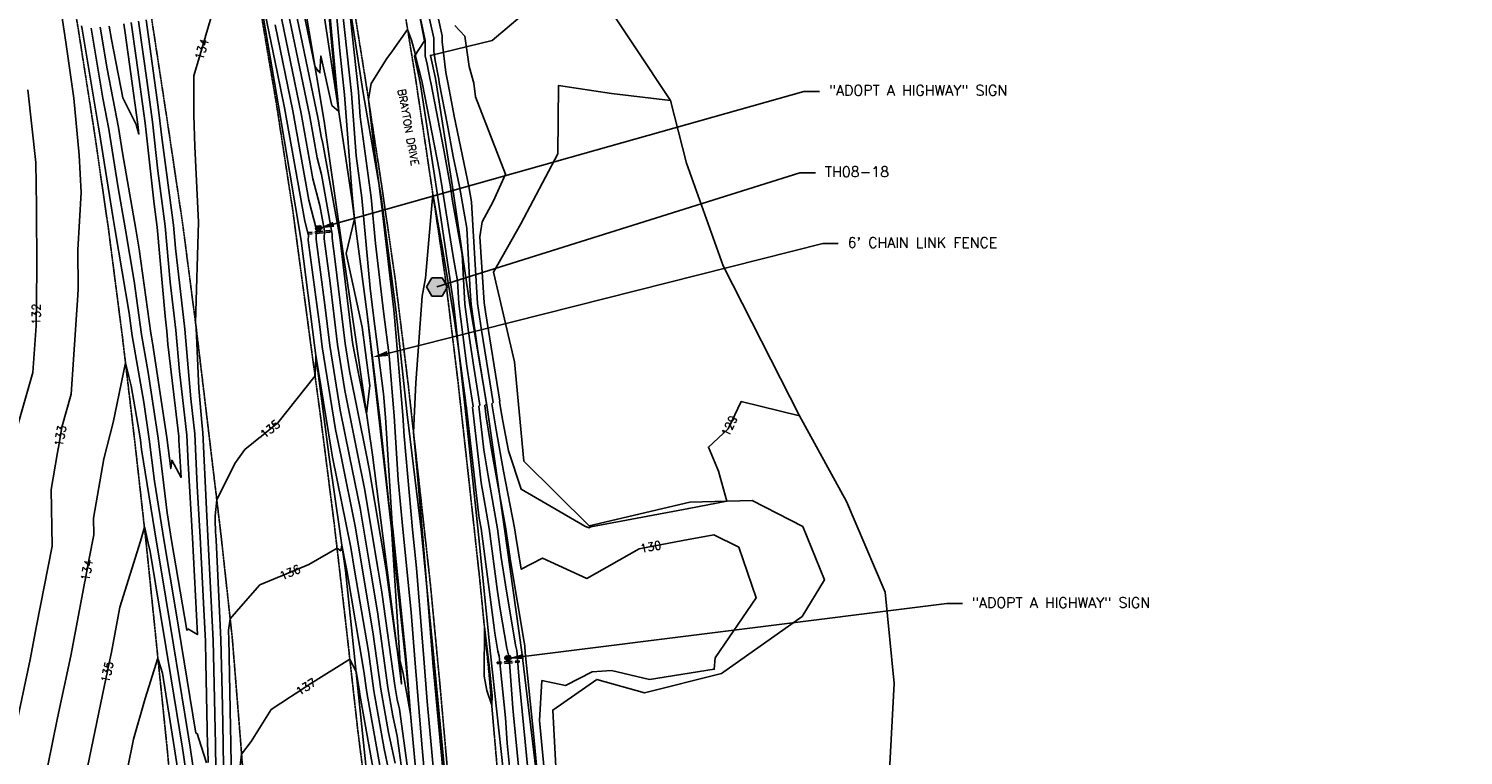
# Model space of a CAD drawing. Header units: feet. Extents: x 351431 to 355879, y 310968 to 329728.
# Tile 158 of 254: x 353309 to 353999, y 322623 to 322972. Entities that reach past the tile are written whole.
import ezdxf

# ---------------------------------------------------------------- set-up
doc = ezdxf.new("R2010")
doc.units = ezdxf.units.FT
doc.header["$MEASUREMENT"] = 0
doc.linetypes.add('D25', pattern=[0.375, 0.25, -0.125])
for name, color, linetype in [('ELIF', 153, 'LINKFENCE'), ('ELTCH-EG1', 253, 'Continuous'), ('ELTCN-EG1', 251, 'Continuous'), ('ELTNB-EG1', 55, 'Continuous'), ('ELTT', 3, 'Continuous'), ('ELYSP', 1, 'D25'), ('ELYSS', 2, 'Continuous'), ('ESFS', 153, 'Continuous'), ('ESGH', 1, 'Continuous'), ('ESMask', 155, 'Continuous'), ('ETFS', 6, 'Continuous'), ('ETGH', 4, 'Continuous'), ('ETIF', 4, 'Continuous'), ('ETRC', 2, 'Continuous'), ('ETTC', 252, 'Continuous')]:
    doc.layers.add(name, color=color, linetype=linetype)
doc.styles.add('ANNO-TOPO', font='simplex.shx')
doc.styles.add('L180', font='simplex.shx', dxfattribs={"height": 3.6})
doc.styles.add('L80', font='simplex', dxfattribs={"height": 4})
doc.styles.add('ROMANSM', font='romansm.shx')
doc.linetypes.add('LINKFENCE', pattern='A,0.25,-0.08,0.25,-0.08,["X",ROMANSM,S=0.08,R=0,X=-0.004,Y=-0.04],-0.12', length=0.78)

# ---------------------------------------------------------------- blocks, each defined once
blk = doc.blocks.new('ESIPUBSIGN')
at = {"layer": 'ESMask'}
h = blk.add_hatch(color=256, dxfattribs=at)
edge = h.paths.add_edge_path()
edge.add_arc((0, 0), 0.03, 90, 450)
for p, q in [((-0.03, 0.105), (-0.045, 0.105)), ((-0.045, 0.105), (-0.045, 0.066)), ((-0.045, 0.038), (-0.045, -0.039)), ((-0.03, 0.105), (-0.03, 0.066)), ((-0.03, 0.038), (-0.03, -0.039)), ((-0.045, -0.067), (-0.045, -0.106)), ((-0.03, -0.106), (-0.045, -0.106)), ((-0.03, -0.067), (-0.03, -0.106))]:
    blk.add_line(p, q)
for start, end in [(144.2314, 216.3563), (17.9702, 107.0495), (253.5383, 340.7883)]:
    blk.add_arc((0, 0), 0.03, start, end)
blk.add_solid([(-0.045, -0.106), (-0.03, -0.106), (-0.045, 0.105), (-0.03, 0.105)], dxfattribs=at)
blk = doc.blocks.new('TH')
blk.add_hatch(color=256).paths.add_polyline_path([(-0.05, 0.087), (0.05, 0.087), (0.1, 0), (0.05, -0.087), (-0.05, -0.087), (-0.1, 0)])
for p, q in [((-0.1, 0), (-0.05, 0.087)), ((-0.05, -0.087), (-0.1, 0)), ((-0.05, 0.087), (0.05, 0.087)), ((0.05, 0.087), (0.1, 0)), ((0.1, 0), (0.05, -0.087)), ((0.05, -0.087), (-0.05, -0.087))]:
    blk.add_line(p, q)

msp = doc.modelspace()

# ---------------------------------------------------------------- linework, layer by layer
at = {"layer": 'ELIF', "flags": 128}
msp.add_lwpolyline([(353110.38, 324938.63), (353116.29, 324908.37), (353124.28, 324863.08), (353132.33, 324822.08), (353140.36, 324777.81), (353148.44, 324735.08), (353158.31, 324683.93), (353166.9, 324634.57), (353175.42, 324589.05), (353183.44, 324543.69), (353192.55, 324493.76), (353199.73, 324456.14), (353210.29, 324398.49), (353217.04, 324361.44), (353226.23, 324312.11), (353234.53, 324268.15), (353241.15, 324225.34), (353250.32, 324180.76), (353259.63, 324130.26), (353267.41, 324088.16), (353275.97, 324041.83), (353285.13, 323992.61), (353293.43, 323942.5), (353298.47, 323919.12), (353307.06, 323865.8), (353316.3, 323813.4), (353323.15, 323760.62), (353331.15, 323714.26), (353338.94, 323666.21), (353347.86, 323609.35), (353358.01, 323548.78), (353365.87, 323500.71), (353375.13, 323445.75), (353383.15, 323398.35), (353390.57, 323350.68), (353399.52, 323296.79), (353407.61, 323240.76), (353415.09, 323201.77), (353423.17, 323148.1), (353431.96, 323094.65), (353441.3, 323036.84), (353447.07, 323002.32), (353456.63, 322939.16), (353464.01, 322890.13), (353471.35, 322834.46), (353477.53, 322784.54), (353483.18, 322731.36), (353489.82, 322668.48), (353495, 322612.99), (353499.66, 322561.14), (353503.94, 322504.73), (353505.62, 322487.81), (353509.39, 322437.08), (353512.9, 322397.33)], dxfattribs=at)
at = {"layer": 'ELTCH-EG1', "flags": 128}
for points, elevation in [([(353354.38, 322974.05), (353354.98, 322969.66), (353361.19, 322925.74), (353361.7, 322921.07), (353360.33, 322925.6), (353353.85, 322938.53), (353348.43, 322966.44), (353347.35, 322972.95)], 130), ([(353527.72, 322660.62), (353529.03, 322653.71), (353531.35, 322646.58), (353531.57, 322651.1), (353530.3, 322664.32), (353527.8, 322684.32), (353527.72, 322660.62)], 135)]:
    msp.add_lwpolyline(points, dxfattribs=dict(at, elevation=elevation))
at = {"layer": 'ELTCN-EG1', "flags": 128}
for points, elevation in [([(353451.92, 322996.83), (353456.85, 322942.19), (353457.16, 322939.27), (353457.73, 322931.83), (353454.47, 322934.81), (353449.18, 322958.59), (353448.7, 322950.45), (353448.02, 322951.12), (353446.27, 322953.65), (353423.39, 323064.26)], 129), ([(353357.95, 322974.7), (353360.28, 322957.74), (353364.72, 322926.31), (353368.99, 322887.42), (353370.45, 322876.38), (353374.23, 322833.59), (353375.08, 322826.29), (353375.62, 322820.04), (353380.78, 322775.77), (353380.86, 322773.91), (353381.91, 322756.08), (353377.49, 322764.33), (353376.97, 322760.35), (353375.13, 322775.28), (353368.25, 322820.71), (353367.45, 322825.34), (353361.8, 322865.78), (353360.21, 322875.29), (353353.78, 322912.04), (353351.83, 322924.2), (353346.34, 322952.42), (353343.01, 322972.48)], 131), ([(353540.04, 322615.62), (353538.92, 322626.8), (353538.81, 322628.32), (353537.88, 322640.47), (353534.9, 322670.21), (353534.3, 322672.54), (353532.85, 322681.18), (353532.27, 322685.11), (353526.22, 322731.59), (353525.48, 322735.65), (353525.15, 322737.65), (353519.18, 322789.39), (353519.24, 322789.44), (353518.94, 322791.33), (353518.68, 322793.07), (353515.22, 322819.14), (353513.42, 322831.29), (353510.81, 322846.87), (353507.4, 322867.9), (353502.99, 322892.33), (353499.42, 322851.83), (353497.93, 322843.13), (353494.78, 322801.47), (353493.73, 322777.66), (353495.51, 322758.8), (353496.82, 322744.1)], 134), ([(353496.82, 322744.1), (353498.4, 322725.15), (353500.3, 322701.42), (353502.87, 322669.37), (353503.06, 322666.99), (353508.02, 322613.97)], 134), ([(353380.48, 322614.23), (353378.82, 322625.61), (353372.93, 322662.06), (353370.99, 322668.56), (353370.8, 322669.21), (353364.65, 322649.9), (353359.08, 322630.37), (353356.12, 322616.02)], 136)]:
    msp.add_lwpolyline(points, dxfattribs=dict(at, elevation=elevation))
at = {"layer": 'ELTT', "flags": 128}
for points in [[(353389.02, 323400.58), (353396.93, 323350.94), (353404.67, 323298.35), (353413.67, 323247.09), (353422.11, 323194.78), (353430.81, 323144.52), (353438.99, 323094.72), (353445.68, 323045.51), (353451.43, 322996.82), (353456.63, 322939.16), (353464.01, 322890.13), (353471.35, 322834.46), (353483.18, 322731.36)], [(353371.18, 323388.93), (353382.15, 323347.28), (353395.84, 323297.66), (353399.56, 323251.72), (353405.75, 323201.12), (353416.69, 323143.4), (353421.93, 323099.17), (353450.7, 322927.19), (353458.74, 322871.33), (353466.21, 322821.21), (353473.98, 322766.9), (353481, 322711.64), (353487.91, 322656.85), (353483.18, 322731.36)], [(353489.5, 323113.68), (353486.24, 323108.14), (353489.17, 323088.19), (353497.41, 323083.88), (353533.12, 323085.04), (353552.05, 323085.83), (353561.82, 323082.62), (353560.82, 323058.23), (353578.78, 323043.98), (353581.72, 323016), (353582.62, 322989.4), (353552.24, 322983.45), (353531.49, 322966.08), (353501.82, 322958.82), (353504.36, 322947.79), (353512.43, 322895.78), (353520.74, 322838.98), (353529.03, 322790.81), (353537.5, 322731.35), (353545.75, 322672.03), (353552.56, 322616.07)], [(353617.26, 322937.26), (353588.94, 322940.48), (353563.38, 322944.35), (353563.04, 322911.54), (353545.25, 322877.95), (353532.24, 322854.76), (353542.21, 322811.65), (353546.79, 322763.92), (353578.14, 322732.73), (353626.61, 322744.15), (353656.54, 322744.94), (353680.92, 322732.49), (353691.32, 322706.91), (353680.61, 322689.3), (353641.8, 322661.78), (353604.74, 322652.49), (353581.81, 322658.99), (353560.7, 322644.3), (353563.26, 322595.79), (353576.01, 322550.15), (353576.91, 322525.1), (353578.75, 322507.41), (353572.44, 322493.13)]]:
    msp.add_lwpolyline(points, dxfattribs=at)
at = {"layer": 'ELYSP', "flags": 128}
for points in [[(351862.52, 329554.66), (351868.48, 329538.31), (351869.42, 329535.95), (351870.63, 329533.34), (351871.84, 329531.02), (351898.68, 329481.43), (351924.63, 329434.28), (351928.34, 329428.36), (351931.88, 329424.34), (351933, 329422.54), (351952.19, 329389.41), (351978.48, 329342.28), (352004.81, 329294.75), (352030.84, 329247.33), (352060.63, 329194.08), (352086.79, 329146.62), (352116.65, 329092.67), (352140.95, 329048.32), (352164.81, 329004.89), (352188.15, 328962.14), (352212.85, 328916.49), (352228.2, 328887.95), (352236.33, 328872.41), (352258.49, 328829.36), (352280.54, 328783.38), (352290.03, 328762.79), (352309.71, 328719.23), (352329.72, 328673.69), (352349.1, 328626.81), (352367.07, 328581.15), (352373.57, 328564.01), (352390.32, 328517.88), (352406.22, 328471.17), (352421.7, 328424.27), (352436.86, 328376.11), (352450.25, 328329.8), (352462.61, 328281.12), (352475.09, 328231.87), (352486.25, 328185.11), (352496.74, 328135.09), (352505.62, 328086.27), (352514.54, 328033.94), (352521.76, 327989.77), (352531.3, 327933.73), (352538.7, 327889.39), (352547.72, 327833.41), (352554.93, 327789.91), (352563.81, 327734.73), (352571.11, 327689.55), (352579.84, 327635.26), (352587.38, 327589.57), (352596.28, 327533.25), (352603.29, 327489.34), (352612.56, 327432.99), (352619.66, 327389.61), (352628.79, 327333.57), (352636.36, 327289.78), (352645.14, 327234.58), (352652.62, 327189.46), (352661.63, 327134.08), (352668.69, 327089.35), (352675.89, 327044.48), (352682.73, 327000.59), (352686.56, 326976.32), (352694.26, 326927.21), (352698.66, 326895.64), (352706.97, 326847.16), (352714.25, 326799.55), (352722.48, 326747.2), (352729.75, 326701.34), (352737.97, 326649.53), (352746.56, 326595.61), (352754.07, 326548.63), (352762.09, 326498.76), (352770.28, 326448.66), (352778.28, 326399.02), (352786.42, 326348.21), (352794.41, 326298.89), (352802.47, 326248.63), (352810.51, 326199.31), (352818.65, 326148.92), (352826.64, 326099.4), (352835.05, 326048.43), (352843, 325999.3), (352851.33, 325946.41), (352858.97, 325899.03), (352867.02, 325848.86), (352874.94, 325799.46), (352883.36, 325747.23), (352891.16, 325699.21), (352899.48, 325647.1), (352907.27, 325599.21), (352915.42, 325548.05), (352923.22, 325499.12), (352931.65, 325447.72), (352940.42, 325398.62), (352949.15, 325347.91), (352957.47, 325299.11), (352966.11, 325246.23), (352973.26, 325199.22), (352981.71, 325147.47), (352989.51, 325099.49), (352994.9, 325068.59), (353000.4, 325032.81), (353006.91, 324993.6), (353012.12, 324957.22), (353021.58, 324898.88), (353029.63, 324849.76), (353037.69, 324799.9), (353045.8, 324751.02), (353054.11, 324701.43), (353062.02, 324652.29), (353070.04, 324602.96), (353077.96, 324553.87), (353085.91, 324505.09), (353094.14, 324454.84), (353102.2, 324406.14), (353110.06, 324356.36), (353118.02, 324307.22), (353125.92, 324257.7), (353133.91, 324207.71), (353141.65, 324159.13), (353149.64, 324109.53), (353157.86, 324060.15), (353165.85, 324010.86), (353173.75, 323961.19), (353181.54, 323912.02), (353189.31, 323862.86), (353197.18, 323812.79), (353205.17, 323763.84), (353213.16, 323713.91), (353220.85, 323664.89), (353228.93, 323615.88), (353236.82, 323566.31), (353244.93, 323517.07), (353252.73, 323467.46), (353260.77, 323417.72), (353268.41, 323368.86), (353276.49, 323319.6), (353284.34, 323270.41), (353292.33, 323221.36), (353299.99, 323171.68), (353307.93, 323122.47), (353316.1, 323072.76), (353323.86, 323023.29), (353332.53, 322971.2), (353340.22, 322922.22), (353347.13, 322874.57), (353353.74, 322823.54), (353359.62, 322773.77), (353365.17, 322724.35), (353370.3, 322674.05), (353375.32, 322625.03), (353379.87, 322575.18), (353384.18, 322525.33), (353387.85, 322475.76), (353391.39, 322426.12), (353394.47, 322376.08), (353397.29, 322326.88), (353399.17, 322276.61), (353401.08, 322227.34), (353402.1, 322175.29), (353403.06, 322127.63), (353403.66, 322075.2), (353403.64, 322026.39), (353403.67, 321975.84), (353403.97, 321926.36), (353403.89, 321875.83), (353404, 321870.12), (353405.85, 321868.24), (353409.01, 321827.04), (353412.79, 321812.81), (353417.65, 321807.44), (353422.66, 321811.83), (353426.67, 321827.75), (353429.86, 321842.46), (353429.64, 321876.49), (353429.54, 321926.15), (353429.75, 321976.4), (353429.79, 322027.56), (353429.97, 322076.64), (353429.72, 322128.27), (353429.25, 322177.1), (353428.85, 322227.79), (353428.22, 322277.97), (353427.15, 322328.04), (353425.56, 322378.43), (353423.62, 322427.85), (353421.45, 322478.53), (353418.44, 322525.97), (353414.47, 322578.5), (353410.55, 322629.29), (353406.58, 322678.66), (353401.12, 322728.54), (353395.2, 322777.93), (353389.23, 322827.82), (353382.69, 322878.03), (353375.18, 322928.17), (353367.76, 322976.62), (353359.81, 323029.14), (353352.32, 323077.72), (353344.64, 323128.12), (353336.86, 323177.53), (353329.17, 323226.11), (353321.25, 323275.45), (353313.08, 323325.09), (353304.98, 323374.58), (353296.9, 323424.28), (353289.12, 323472.69), (353281.01, 323522.56), (353272.96, 323571.98), (353264.82, 323621.91), (353256.83, 323670.94), (353248.87, 323720.32), (353240.85, 323769.6), (353233.06, 323818.82), (353224.88, 323868.78), (353216.97, 323917.79), (353209, 323967.62), (353201.01, 324016.34), (353192.87, 324065.93), (353184.88, 324115.09), (353176.89, 324164.41), (353168.84, 324213.83), (353160.97, 324263.08), (353152.94, 324312.58), (353144.91, 324361.58), (353136.98, 324411.25), (353129.01, 324459.9), (353120.97, 324509.72), (353111.8, 324559.29), (353103.71, 324608.2), (353096.64, 324657.7), (353088.4, 324707.05), (353080.52, 324756.9), (353072.54, 324806.18), (353064.63, 324854.91), (353056.29, 324905.17), (353046.88, 324963), (353040.5, 325001.65), (353034.51, 325038.43), (353032.08, 325056.91), (353025.4, 325088.03), (353026.74, 325090.76), (353025.08, 325099.84), (353017.26, 325149.09), (353009.07, 325199.67), (353001.18, 325249.31), (352992.9, 325300.49), (352985.13, 325349.2), (352977.11, 325399.98), (352969.08, 325449.2), (352960.89, 325500.26), (352953.27, 325549.21), (352944.97, 325600.34), (352937.08, 325649), (352928.75, 325700.88), (352920.89, 325749.35), (352912.73, 325800.14), (352904.9, 325849.4), (352896.71, 325900.39), (352888.84, 325949.1), (352880.4, 326000.29), (352872.64, 326049.08), (352864.39, 326099.28), (352856.34, 326149.02), (352848.26, 326199.2), (352840.19, 326249.08), (352832.22, 326298.89), (352824.01, 326349.18), (352815.93, 326399.61), (352807.57, 326449.38), (352799.67, 326499.18), (352791.56, 326549.6), (352782.84, 326599.22), (352774.42, 326655.56), (352766.72, 326704.51), (352759.08, 326752.71), (352751.12, 326803.37), (352743.48, 326851.72), (352736.98, 326891.46), (352731.78, 326926.57), (352723.7, 326979.14), (352719.25, 327005.2), (352712.08, 327050.01), (352704.85, 327094.46), (352697.35, 327139.97), (352688.23, 327195.49), (352680.89, 327240.25), (352672.13, 327294.7), (352664.68, 327340.33), (352655.67, 327395.92), (352648.53, 327439.83), (352639.52, 327495.27), (352632.47, 327539.74), (352623.57, 327595.47), (352616.32, 327639.82), (352607.25, 327696.56), (352600.2, 327740.15), (352591.08, 327795.89), (352583.74, 327839.91), (352574.34, 327896.71), (352567.07, 327939.86), (352557.56, 327996.32), (352550.22, 328040.19), (352541.44, 328091.31), (352531.4, 328143.34), (352531.45, 328143.34), (352520.62, 328192.63), (352509.03, 328240.63), (352496.55, 328290.59), (352483.55, 328339.04), (352470.58, 328386.05), (352455.86, 328435.02), (352438.97, 328481.36), (352424.2, 328530.36), (352407.62, 328575.42), (352400.09, 328594.71), (352382.61, 328639.43), (352363.23, 328687.59), (352344.26, 328731.71), (352323.27, 328778.58), (352313.92, 328797.66), (352289.67, 328845.52), (352266.59, 328888.4), (352258.52, 328902.89), (352241.23, 328932.66), (352222.63, 328964.17), (352215.23, 328975.86), (352188.32, 329018), (352161.34, 329060.22), (352134.23, 329102.69), (352100.69, 329155.16), (352074.93, 329201.67), (352045.48, 329255.23), (352019.65, 329301.99), (351992.93, 329350.38), (351967.17, 329397.28), (351942.01, 329443.17), (351916.49, 329489.9), (351902.82, 329514.6), (351891.6, 329531.22), (351884.34, 329540.62), (351870.15, 329558.58, 1.1946), (351862.45, 329554.85)], [(353068.78, 325081.2), (353059.79, 325130.82), (353054.34, 325155.7), (353050.44, 325180.1), (353042.67, 325229.05), (353034.75, 325278.39), (353026.9, 325327.68), (353018.78, 325377.2), (353010.76, 325426.96), (353002.8, 325475.92), (353002.27, 325480.56), (353003.09, 325490.02), (352999.17, 325526.21), (352995.92, 325576.57), (352992.11, 325626.32), (352988.61, 325676.13), (352985.03, 325726.54), (352981.58, 325776.61), (352978.35, 325826.48), (352975.51, 325876.67), (352973.38, 325926.93), (352972.55, 325977.71), (352973.45, 326028.64), (352976.27, 326079.44), (352980.56, 326131.21), (352986.11, 326182.56), (352992.85, 326233.84), (352998.89, 326285.84), (353001.66, 326310.07), (353003.03, 326310.18), (353003.26, 326292.83), (353003.37, 326281.97), (353001.14, 326233.1), (352999.43, 326189.08), (352997.03, 326142.19), (352994.25, 326087.03), (352993.07, 326061.77), (352992.64, 326051.58), (352992.11, 326037.31), (352991.6, 326021.32), (352991.39, 326013.91), (352991.22, 326006.55), (352991.1, 325999.01), (352991.03, 325991.05), (352991.02, 325986.83), (352991.04, 325978.9), (352991.11, 325971.5), (352991.23, 325964.39), (352991.4, 325957.34), (352991.97, 325938.45), (352992.25, 325931.14), (352992.61, 325923.15), (352993.36, 325908.17), (352993.86, 325899.19), (352997.17, 325850.58), (353000.97, 325801.36), (353004.35, 325753.19), (353007.68, 325705.72), (353010.79, 325657.89), (353014.16, 325608.78), (353017.99, 325560.75), (353020.5, 325533.13, 0.019742), (353041.98, 325394.4), (353050.75, 325346.25), (353059.79, 325297.37), (353068.79, 325249.36), (353077.56, 325201.69), (353086.07, 325149.74), (353088.55, 325129.46), (353092.31, 325102.76), (353096.48, 325085), (353104.39, 325048.38), (353109.53, 325018.68), (353116.21, 324982.77), (353123.93, 324941.8), (353129.71, 324892.6), (353132.8, 324872.3), (353134.34, 324872.41), (353136.09, 324863.13), (353147.48, 324817.06), (353152.51, 324795.67), (353161.67, 324747.67), (353170, 324702.8), (353178.77, 324656.31), (353187.4, 324609.65), (353195.85, 324563.27), (353205.07, 324513.34), (353214.27, 324462.79), (353223.23, 324413.12), (353232.99, 324360.56), (353250.73, 324265.13), (353259.17, 324218.85), (353268.13, 324171.77), (353276.65, 324124.79), (353285.47, 324077.76), (353293.95, 324031.48), (353302.49, 323984.28), (353310.47, 323936.95), (353318.29, 323888.82), (353325.95, 323841.56), (353334.12, 323792.31), (353341.76, 323744.49), (353349.73, 323695.02), (353357.43, 323647.08), (353365.4, 323599.43), (353373.15, 323550.72), (353381.2, 323501.59), (353388.84, 323454.49), (353399.2, 323390.87), (353410.28, 323322.51), (353417.6, 323276.23), (353425.14, 323230.22), (353432.57, 323183.84), (353440.2, 323137.07), (353448.12, 323088.05), (353455.71, 323041.02), (353463.12, 322993.83), (353470.96, 322944.85), (353478.27, 322897.22), (353484.98, 322850.84), (353491.09, 322801.36), (353496.36, 322753.95), (353501.83, 322704.77), (353506.3, 322657.8), (353510.57, 322609.66), (353514.32, 322562.73), (353517.81, 322514.83), (353520.96, 322466.74), (353523.51, 322418.8), (353525.99, 322369.56), (353527.84, 322321.58), (353528.76, 322269.65), (353528.65, 322264.45), (353528.47, 322260.28), (353528.47, 322257.33), (353527.09, 322256.26), (353523.97, 322256.26), (353517.57, 322284.24), (353507.9, 322334.86), (353500.43, 322385.89), (353491.89, 322434.59), (353488.54, 322458.93), (353485.4, 322482.66), (353479.36, 322532.79), (353473.51, 322583.14), (353467.03, 322633.57), (353461.38, 322683.92), (353455.52, 322734.27), (353449.09, 322784.68), (353442.31, 322834.79), (353435.57, 322884.94), (353427.88, 322934.95), (353419.42, 322984.86), (353410.46, 323034.56), (353401.35, 323086.61), (353392.2, 323135.54), (353383.33, 323184.95), (353373.87, 323234.02), (353364.31, 323283.05), (353354.41, 323331.93), (353348.5, 323363.57), (353344.76, 323367.5), (353342.65, 323380.92), (353334.29, 323430.04), (353326.53, 323479.39), (353318.55, 323528.73), (353310.72, 323578.35), (353302.19, 323627.72), (353294.27, 323676.82), (353286.12, 323726.37), (353278.35, 323775.69), (353270.58, 323825.27), (353262.48, 323874.41), (353254.51, 323923.75), (353246.53, 323972.83), (353238.74, 324022.49), (353230.63, 324071.67), (353222.6, 324121.3), (353214.67, 324170.3), (353206.62, 324219.71), (353198.6, 324269.29), (353190.62, 324318.34), (353182.5, 324367.93), (353174.3, 324417.22), (353165.9, 324466.71), (353157.98, 324515.64), (353150.25, 324564.91), (353142.21, 324614.87), (353134.71, 324663.85), (353126.9, 324713.6), (353119.01, 324762.71), (353110.65, 324812.5), (353103.09, 324861.78), (353094.88, 324911.03), (353086.02, 324968.36), (353081.67, 324997.73), (353073.97, 325043.93), (353068.78, 325081.2)]]:
    msp.add_lwpolyline(points, format="xyb", dxfattribs=at)
msp.add_lwpolyline([(353550.87, 323360.48), (353512.27, 323354.31), (353479.24, 323353.09), (353453.69, 323348.72), (353446.53, 323347.54), (353444.6, 323347.05), (353444.8, 323345.85), (353444.81, 323345.19), (353437.43, 323335.64), (353434.04, 323325.72), (353441.42, 323279.42), (353449.02, 323233.16), (353456.41, 323187.52), (353464.11, 323140.77), (353472.01, 323091.24), (353479.3, 323044.95), (353486.78, 322996.48), (353494.63, 322948.21), (353501.83, 322900.12), (353508.82, 322853.39), (353514.96, 322803.29), (353520.22, 322755.93), (353525.5, 322707.58), (353530.1, 322661.06), (353534.37, 322611.41), (353538.38, 322563.87), (353541.74, 322515.89), (353542.88, 322503.42), (353548.56, 322494.03), (353557.47, 322483.52), (353558.12, 322468.46), (353561.02, 322450.75), (353553.97, 322447), (353546.92, 322436.77), (353547.44, 322419.12), (353549.93, 322371.2), (353552.27, 322322.48), (353553.57, 322272.15), (353553.59, 322232.59), (353554.97, 322183.76), (353557.45, 322134.22), (353564.11, 322089.28), (353574.49, 322042.53), (353586.47, 321990.98), (353597.39, 321942.02), (353609.49, 321894.63), (353617.24, 321871.91), (353616.6, 321871.83), (353615.23, 321871.74), (353616.76, 321862.42), (353620.09, 321850.87), (353627.26, 321828.03), (353642.75, 321787.19), (353645.4, 321781.08), (353646.85, 321778.08), (353649.54, 321773.11), (353659.68, 321759.14), (353672.92, 321746.33), (353687.52, 321736.97), (353703.31, 321730.22), (353705.36, 321729.51), (353711.26, 321727.81), (353714.17, 321727.15), (353720.37, 321726.04), (353737.92, 321723.86), (353757.47, 321722.47), (353763.81, 321722.26), (353768.76, 321722.21), (353774.9, 321722.02), (353834.36, 321720.35), (353860.05, 321717.08), (353881.65, 321714.23), (353911.45, 321710.23), (353928.53, 321710.64), (353935.17, 321710.85), (353952.19, 321711.19), (353955.18, 321711.51), (353958.34, 321711.88), (353962.09, 321712.39), (353966.05, 321713.01), (353967.99, 321713.36), (353969.84, 321713.73), (353971.55, 321714.13), (353972.35, 321714.35), (353973.1, 321714.59), (353974.51, 321715.12), (353975.84, 321715.72), (353977.12, 321716.4), (353980.49, 321718.32), (353981.37, 321718.85), (353982.17, 321719.37), (353982.91, 321719.91), (353984.36, 321721.07), (353985.51, 321722.04), (353986.78, 321723.15), (353987.9, 321724.23), (353989.31, 321725.76), (353991.35, 321727.93), (353991.95, 321728.64), (353992.49, 321729.41), (353992.74, 321729.83), (353992.96, 321730.28), (353993.17, 321730.77), (353993.77, 321732.45), (353994.38, 321734.26), (353994.97, 321736.18), (353996.09, 321740.1), (353997.07, 321743.81), (353998.55, 321749.92), (353998.38, 321754.84), (353997.05, 321755.12), (353996.41, 321754.9)], dxfattribs=at)
at = {"layer": 'ELYSS', "flags": 128}
for points in [[(353394.8, 323401.2), (353403.72, 323351.72), (353412.59, 323299.59), (353419.98, 323247.48), (353429.61, 323195.87), (353436.78, 323145.19), (353445.52, 323096.08), (353452.76, 323046.69), (353460.86, 322997.1), (353469.41, 322941.76), (353478.09, 322890.92), (353485.16, 322836.79), (353490.67, 322786.28), (353497.43, 322730.97), (353503.42, 322669.4), (353508.74, 322614.02), (353512.67, 322561.18), (353516.65, 322505.96), (353517.01, 322488.72)], [(353346.37, 323385.62), (353356.19, 323340.13), (353364.02, 323290.72), (353372.76, 323246.48), (353381.81, 323197.13), (353393.22, 323137.29), (353401.98, 323091.13), (353428.82, 322934.63), (353439.62, 322869.86), (353446.28, 322818.4), (353453.13, 322765.8), (353460.98, 322711.37), (353467.29, 322651.63), (353472.65, 322599.4), (353479.03, 322547.67), (353486.49, 322484.93), (353494.03, 322429.61), (353503.17, 322376.92), (353512.13, 322323.46), (353523.64, 322271.02)], [(353461.38, 323336.1), (353450.29, 323336.45), (353439.76, 323329.24), (353437.97, 323314.03), (353443.26, 323276.8), (353452.36, 323228.42), (353458.77, 323184.18), (353466.47, 323136.6), (353473.45, 323089.96), (353481.34, 323040.4), (353493.14, 322996.7), (353499.05, 322965.88), (353494.26, 322958.46), (353496.98, 322945.77), (353504.77, 322894.98), (353512.94, 322839.91), (353518.51, 322789.29), (353524.71, 322731.62), (353530.71, 322671.31), (353536.78, 322615.51), (353540.39, 322564.22), (353546.28, 322508.11), (353556.39, 322487.99), (353567.13, 322482.82)]]:
    msp.add_lwpolyline(points, dxfattribs=at)
at = {"layer": 'ETFS', "linetype": 'ByBlock', "lineweight": -2}
for p, q in [((353681.47, 322941.56), (353688.97, 322941.56)), ((353750.21, 322695.41), (353757.71, 322695.41))]:
    msp.add_line(p, q, dxfattribs=at)
msp.add_lwpolyline([(353546.58, 322670.03), (353750.21, 322695.41)], dxfattribs=at)
at = {"layer": 'ETFS'}
for points in [[(353455.63, 322876.51), (353448.08, 322875.68), (353454.95, 322878.92)], [(353546.73, 322668.79), (353539.14, 322669.1), (353546.42, 322671.27)]]:
    msp.add_solid(points, dxfattribs=at)
at = {"layer": 'ETGH', "linetype": 'ByBlock', "lineweight": -2}
msp.add_line((353679.53, 322902.47), (353687.03, 322902.47), dxfattribs=at)
msp.add_lwpolyline([(353505, 322847.58), (353679.53, 322902.47)], dxfattribs=at)
at = {"layer": 'ETIF', "linetype": 'ByBlock', "lineweight": -2}
msp.add_line((353690.47, 322868.41), (353697.97, 322868.41), dxfattribs=at)
msp.add_lwpolyline([(353481.18, 322815.64), (353690.47, 322868.41)], dxfattribs=at)
at = {"layer": 'ETIF'}
msp.add_solid([(353481.49, 322814.42), (353473.91, 322813.8), (353480.88, 322816.85)], dxfattribs=at)

# ---------------------------------------------------------------- block references
at = {"layer": 'ESFS'}
for p, xscale, yscale, zscale, rotation in [((353448.08, 322875.68), 49.99999999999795, 49.99999999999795, 49.99999999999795, 95.18730939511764), ((353539.14, 322669.1), 49.99999999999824, 49.99999999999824, 49.99999999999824, 94.03277253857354)]:
    msp.add_blockref('ESIPUBSIGN', p, dxfattribs=dict(at, xscale=xscale, yscale=yscale, zscale=zscale, rotation=rotation))
at = {"layer": 'ESGH', "xscale": 50, "yscale": 50, "zscale": 50}
msp.add_blockref('TH', (353505, 322847.58), dxfattribs=at)

# ---------------------------------------------------------------- texts
at = {"layer": 'ETFS', "char_height": 5, "attachment_point": 1, "style": 'ANNO-TOPO'}
for insert in [(353693.47, 322944.56), (353762.21, 322698.41)]:
    msp.add_mtext('"ADOPT A HIGHWAY" SIGN', dxfattribs=dict(at, insert=insert))
at = {"layer": 'ETGH', "insert": (353691.53, 322905.47), "char_height": 5, "attachment_point": 1, "style": 'ANNO-TOPO'}
msp.add_mtext('TH08-18', dxfattribs=at)
at = {"layer": 'ETIF', "insert": (353702.47, 322871.41), "char_height": 5, "attachment_point": 1, "style": 'ANNO-TOPO'}
msp.add_mtext("6' CHAIN LINK FENCE", dxfattribs=at)

# ---------------------------------------------------------------- next in the draw order: texts
at = {"layer": 'ETRC', "insert": (353489.72, 322942.87), "char_height": 3.6, "width": 42.9208, "attachment_point": 1, "rotation": 280.11152, "style": 'L180', "bg_fill": 3, "box_fill_scale": 1.5, "bg_fill_color": 256, "bg_fill_true_color": 13158600, "bg_fill_transparency": 16324528}
msp.add_mtext('BRAYTON DRIVE', dxfattribs=at)
at = {"layer": 'ETTC', "char_height": 4, "attachment_point": 5, "style": 'L80', "bg_fill": 3, "box_fill_scale": 1.2, "bg_fill_color": 256}
for s, insert, rotation, bg_fill_transparency in [('{134}', (353391.86, 322961.81, 134), 73.63413, 402), ('{132}', (353312.27, 322834.46, 132), 88.99855, 522), ('{133}', (353323.87, 322776.02, 133), 80.14719, 517), ('{135}', (353424.74, 322779.29, 135), 38.89052, 462), ('{129}', (353645.62, 322780.84, 129), 64.31836, 532), ('{130}', (353607.76, 322722.76, 130), 10.71254, 527), ('{134}', (353336.67, 322711.5, 134), 79.29008, 512), ('{136}', (353434.33, 322710.45, 136), 22.38191, 467), ('{135}', (353346.38, 322662.56, 135), 78.35482, 507), ('{137}', (353442, 322655.47, 137), 33.23415, 472)]:
    msp.add_mtext(s, dxfattribs=dict(at, insert=insert, rotation=rotation, bg_fill_transparency=bg_fill_transparency))

# ---------------------------------------------------------------- next in the draw order: linework, layer by layer
at = {"layer": 'ELTCH-EG1', "flags": 128}
for points, elevation in [([(353455.01, 322996.92), (353458.23, 322961.13), (353460.51, 322939.95), (353464.19, 322891.82), (353464.41, 322890.15), (353465.31, 322880.31), (353461.36, 322863.68), (353468.98, 322828.34), (353472.66, 322800.31), (353471.16, 322786.65), (353465.13, 322816.61), (353464.42, 322820.96), (353458.47, 322870.18), (353458.32, 322871.3), (353458.33, 322871.5), (353450.15, 322916.47), (353449.28, 322919.87), (353447.8, 322928.18), (353424.34, 323041.6)], 130), ([(353556.53, 322615.66), (353554.31, 322639.3), (353555.46, 322658.47), (353566.78, 322656.13), (353579.56, 322662.73), (353588.94, 322663.28), (353607.13, 322659), (353638.3, 322663.91), (353638.74, 322669.35), (353658.44, 322698.17), (353650.08, 322722.53), (353638.15, 322728.47), (353623.29, 322725.7), (353602.25, 322721.72), (353577.02, 322707.57), (353555.75, 322717.32), (353545.54, 322711.93), (353542.91, 322727.61), (353542.3, 322731.77), (353537.04, 322759.01), (353533.62, 322778), (353531.38, 322791.48), (353531.99, 322792.02), (353526.4, 322826.82), (353524.5, 322839.6), (353522.18, 322877.29), (353521.56, 322888.5), (353520.24, 322895.92), (353513.26, 322929.7), (353512.04, 322936.59), (353510.24, 322945.86), (353510.12, 322946.61), (353509.31, 322950.63), (353507.54, 322965.34), (353507.5, 322968.22), (353505.36, 322977.76)], 130), ([(353483.75, 322605.76), (353479.61, 322625.58), (353474.66, 322653.49), (353472.04, 322672.42), (353465.4, 322711.43), (353463.57, 322722.4), (353454.8, 322765.88), (353454.04, 322769.65), (353446.75, 322814.82), (353446.66, 322813.81), (353446.35, 322804.94), (353428.52, 322782.34), (353412.54, 322769.45), (353407.77, 322762.72), (353399.11, 322745.36), (353398.4, 322737.62), (353398.25, 322735.76), (353398.53, 322729.76), (353398.62, 322728.16), (353398.74, 322725.89), (353401.13, 322678.18), (353401.78, 322646.32), (353402.14, 322628.13), (353402.49, 322605.43)], 135), ([(353386.87, 322596.6), (353382.57, 322626.04), (353377.05, 322660.21), (353374.67, 322674.87), (353367.08, 322720.4), (353366.09, 322724.43), (353364.64, 322730.99), (353364.29, 322732.23), (353362.49, 322725.37), (353352.5, 322693.76), (353348.41, 322672.13), (353346.83, 322664.73), (353336.96, 322616.85)], 135)]:
    msp.add_lwpolyline(points, dxfattribs=dict(at, elevation=elevation))
at = {"layer": 'ELTCN-EG1', "flags": 128}
for points, elevation in [([(353307.67, 323070.47), (353311.22, 323047.83), (353317.4, 323018.64), (353322.92, 322988.66), (353326.49, 322965.28), (353330.32, 322938.28), (353332.86, 322910.94), (353333.82, 322893), (353332.22, 322865.44), (353332.4, 322846.74), (353332.34, 322843.61), (353329.12, 322796.02), (353324.59, 322780.17), (353319.39, 322750.25), (353319.89, 322723.06), (353312.42, 322684.75), (353309.36, 322668.54), (353300.17, 322625.57)], 133), ([(353459.62, 322980.06), (353463.85, 322940.63), (353466.15, 322910.59), (353468.91, 322890.4), (353472.85, 322846.96), (353474.24, 322834.95), (353479.23, 322796.17), (353480.18, 322784.89), (353483.52, 322733.89), (353483.75, 322731.35), (353490.03, 322670.17), (353490.16, 322668.5), (353492.26, 322642.37), (353488.73, 322661.83), (353485.73, 322674.15), (353480.72, 322710.41), (353480.51, 322711.63), (353472.39, 322760.12), (353471.05, 322766.75), (353462.91, 322807.21), (353460.77, 322820.44), (353456.02, 322859.77), (353454.52, 322871.01), (353454.59, 322873.02), (353449.39, 322901.58), (353447.32, 322909.71), (353443.78, 322929.54), (353425.29, 323018.94)], 131), ([(353484.81, 322618.72), (353481.71, 322633.52), (353478.02, 322654.34), (353474.21, 322681.92), (353469.18, 322711.48), (353465.77, 322731.83), (353458.86, 322766.1), (353456.26, 322779.04), (353449.82, 322818.9), (353448.66, 322828.51), (353443.12, 322870.13), (353443.19, 322872.31), (353441.43, 322879.21), (353431.71, 322933.64), (353428.13, 322950.95), (353415.76, 323010.76)], 134), ([(353498.49, 322560.38), (353486.92, 322644.66), (353485.93, 322649.39), (353484.75, 322656.05), (353478.55, 322700.91), (353476.74, 322711.58), (353470.19, 322750.69), (353466.99, 322766.53), (353460.69, 322797.82), (353457.12, 322819.93), (353453.57, 322849.35), (353450.72, 322870.71), (353450.84, 322874.55), (353448.64, 322886.7), (353445.35, 322899.54), (353439.76, 322930.91), (353426.24, 322996.27)], 132), ([(353461.99, 322989.82), (353467.2, 322941.31), (353468.11, 322929.37), (353473.41, 322890.66), (353475.42, 322868.51), (353479.2, 322835.78), (353481.93, 322814.63), (353484.4, 322785.45), (353486.39, 322754.93), (353488.5, 322731.22), (353492.6, 322691.28), (353494.4, 322668.79), (353497.52, 322629.88), (353499.07, 322613.3)], 132), ([(353552.99, 322616.02), (353551.54, 322631.39), (353547.45, 322671.95), (353547.25, 322674.97), (353547.13, 322676.18), (353546.96, 322676.85), (353540.39, 322716.01), (353538.12, 322731.41), (353537.44, 322734.96), (353531.59, 322767.41), (353528.62, 322785.25), (353528, 322790.66), (353528.8, 322791.37), (353524.53, 322817.95), (353521.4, 322839.09), (353520.99, 322845.63), (353519.32, 322875.85), (353515.75, 322895.84), (353512.78, 322910.21), (353510.09, 322925.41), (353506.11, 322945.83), (353505.86, 322947.49), (353504.07, 322956.36), (353503.54, 322960.78), (353503.44, 322967.1), (353498.76, 322988)], 131), ([(353398.01, 322982.74), (353388.12, 322949.08), (353388.03, 322936.62), (353388.02, 322930.21), (353388.56, 322915.09), (353390.31, 322878.77), (353388.9, 322830.33), (353388.97, 322829.37), (353389.15, 322827.81), (353390.52, 322798.87), (353392.08, 322780.68), (353392.43, 322777.66), (353394.11, 322740.8), (353394.88, 322727.77), (353395.84, 322709.24), (353397.41, 322677.76), (353397.84, 322656.74), (353398.43, 322627.66), (353398.62, 322615.42)], 134), ([(353394.09, 322618.87), (353391.54, 322626.97), (353389.67, 322632.95), (353389.05, 322633.25), (353382.04, 322676.32), (353379.44, 322691.97), (353373.74, 322725.35), (353369.14, 322754.23), (353366.65, 322774.44), (353363.95, 322792.25), (353358.45, 322824.11), (353356.93, 322835.03), (353350.28, 322874.73), (353349.27, 322880.46), (353342.5, 322922.64), (353342.17, 322924.37), (353334.33, 322971.55), (353334.07, 322973.15)], 133), ([(353361.52, 322975.34), (353365.57, 322945.83), (353368.25, 322926.87), (353370.83, 322903.42), (353374.34, 322876.82), (353376.72, 322849.93), (353379.41, 322826.78), (353381.1, 322806.92), (353384.66, 322776.4), (353385.28, 322762.87), (353387.39, 322726.98), (353389.79, 322680.59), (353385.23, 322683.25), (353384.77, 322682.67), (353377.4, 322725.8), (353375.3, 322738.98), (353370.89, 322774.86), (353366.1, 322806.48), (353362.95, 322824.72), (353359.37, 322850.41), (353355.24, 322875.01), (353351.53, 322896.25), (353347.16, 322923.42), (353344.25, 322938.39), (353338.67, 322972.02)], 132), ([(353365.09, 322975.99), (353370.87, 322933.92), (353371.79, 322927.43), (353372.67, 322919.41), (353378.23, 322877.25), (353379.2, 322866.27), (353383.73, 322827.26), (353386.59, 322793.8), (353388.55, 322777.03), (353389.7, 322751.83), (353391.13, 322727.38), (353392.93, 322692.6), (353393.7, 322677.35), (353393.91, 322667.16), (353394.72, 322627.19), (353394.74, 322625.41), (353394.93, 322619.05)], 133), ([(353495.88, 322558.68), (353485.86, 322631.69), (353483.82, 322641.45), (353481.38, 322655.2), (353476.38, 322691.42), (353472.96, 322711.53), (353467.98, 322741.26), (353462.93, 322766.32), (353458.48, 322788.43), (353453.47, 322819.42), (353451.11, 322838.93), (353446.92, 322870.42), (353447.07, 322874.98), (353443.39, 322889.38), (353435.73, 322932.28), (353427.18, 322973.61)], 133), ([(353548.74, 322615.93), (353544.61, 322656.9), (353544.23, 322662.47), (353543.57, 322671.07), (353543.4, 322672.87), (353542.74, 322675.41), (353537.88, 322704.4), (353535.94, 322717.56), (353534.13, 322731.42), (353529.55, 322756.82), (353527.46, 322769.39), (353525.06, 322790.24), (353525.62, 322790.73), (353522.67, 322809.07), (353520.16, 322825.98), (353518.4, 322839.26), (353517.07, 322863.19), (353512.49, 322888.86), (353511.42, 322895.68), (353508.13, 322914.22), (353501.98, 322945.81), (353501.78, 322947.09), (353500.27, 322954.64), (353499.24, 322958.7), (353499.39, 322965.01), (353499.37, 322965.97), (353497, 322976.6)], 132), ([(353679.4, 322785.66), (353651.21, 322792.48), (353644.96, 322779.47), (353635.55, 322770.61), (353640.45, 322759.03), (353644.38, 322744.62), (353626.08, 322741.21), (353579.06, 322732.31), (353578.09, 322731.77), (353576.09, 322732.69), (353545.55, 322750.41), (353539.39, 322768.87), (353536.65, 322783.07), (353535.65, 322788.59), (353535, 322792.51), (353535.18, 322792.67), (353528.27, 322835.69), (353527.61, 322840.12), (353525.66, 322871.73), (353526.76, 322878.9), (353532.06, 322888.58), (353537.99, 322901.83), (353523.54, 322939.01), (353522.75, 322945.6), (353520.4, 322953.51), (353518.39, 322968.04), (353513.53, 322973.27)], 129), ([(353544.39, 322615.78), (353541.76, 322641.85), (353541.52, 322645.39), (353539.68, 322669.34), (353539.66, 322669.56), (353538.52, 322673.98), (353535.36, 322692.79), (353534.1, 322701.33), (353530.17, 322731.51), (353527.52, 322746.24), (353526.31, 322753.52), (353522.12, 322789.81), (353522.43, 322790.08), (353520.8, 322800.2), (353519.42, 322809.53), (353515.43, 322839.61), (353514.83, 322850.54), (353512.74, 322862.26), (353507.55, 322895.27), (353506.18, 322903.04), (353497.85, 322945.78), (353497.81, 322946), (353497.55, 322947.31), (353494.71, 322958.48), (353494.73, 322959.18), (353492.73, 322966.21), (353490.86, 322971.38), (353483.61, 322961.05), (353480.88, 322957.38), (353473.37, 322945.39), (353472.04, 322937.79), (353474.69, 322915.19), (353477.18, 322896.27), (353477.91, 322890.91), (353477.99, 322890.06), (353484.17, 322836.62), (353484.62, 322833.09), (353488.61, 322786), (353489.27, 322775.97), (353493.25, 322731.08), (353495.17, 322712.39), (353498.63, 322669.08), (353500.29, 322648.43), (353503.55, 322613.63)], 133), ([(353308.21, 322942.28), (353312.11, 322907.38), (353312.37, 322886.21), (353312.65, 322856.1), (353312.17, 322828.92), (353310.65, 322806.51), (353299.74, 322768.34)], 132), ([(353393.26, 322578.97), (353386.33, 322626.48), (353383.76, 322642.38), (353378.36, 322675.6), (353372.82, 322708.82), (353370.08, 322724.9), (353362.97, 322769.47), (353362.41, 322774.02), (353361.81, 322778.02), (353357.99, 322800.13), (353356.84, 322804.58), (353355.21, 322811.1), (353349.33, 322782.52), (353344.74, 322764.95)], 134), ([(353344.74, 322764.95), (353339.8, 322736.51), (353339.95, 322728.47), (353337.74, 322717.14), (353328.88, 322670.34), (353322.51, 322640.49), (353317.81, 322617.68), (353306.81, 322573.22)], 134), ([(353477.5, 322617.65), (353471.29, 322652.64), (353469.87, 322662.93), (353461.63, 322711.38), (353461.36, 322712.98), (353459.23, 322723.55), (353458.72, 322720.87), (353456.94, 322722.06), (353443.45, 322714.21), (353419.86, 322704.49), (353409.56, 322692.79), (353405.56, 322688.05), (353404.75, 322682.61), (353404.68, 322681.85), (353404.84, 322678.59), (353405.71, 322635.89), (353405.86, 322628.6), (353406.36, 322595.44)], 136), ([(353475.39, 322609.71), (353467.93, 322651.79), (353467.7, 322653.43), (353466.11, 322662.76), (353464.74, 322665.57), (353463.08, 322668.75), (353444.3, 322656.98), (353425.23, 322644.49), (353415.59, 322629.19), (353411.03, 322623.01), (353410.06, 322614.81)], 137)]:
    msp.add_lwpolyline(points, dxfattribs=dict(at, elevation=elevation))
at = {"layer": 'ELTNB-EG1'}
msp.add_polyline3d([(353722.67, 322615.23, 129.89), (353724.9, 322657.02, 129.73), (353720.54, 322700.94, 129.48), (353701.99, 322744.47, 129.28), (353679.4, 322785.66, 129), (353642.6, 322857.78, 128.67), (353624.94, 322907.01, 128.46), (353617.26, 322937.26, 128.24), (353582.62, 322989.4, 128.03), (353581.72, 323016, 127.64), (353578.78, 323043.98, 128.14), (353575.37, 323116.11, 128.65), (353575.25, 323118.7, 128.69), (353575.08, 323122.33, 128.71), (353575.01, 323123.71, 128.74), (353573.77, 323149.96, 129.1), (353565.4, 323191.84, 129.19), (353558.29, 323234.05, 129.18), (353547.31, 323283.65, 128.75), (353542.02, 323322.23, 128.3), (353551.24, 323358.56, 127.25), (353550.99, 323359.47, 127.1), (353550.87, 323360.48, 127.19), (353549.23, 323381.04, 127.39)], dxfattribs=at)
at = {"layer": 'ETFS', "linetype": 'ByBlock', "lineweight": -2}
msp.add_lwpolyline([(353455.29, 322877.71), (353681.47, 322941.56)], dxfattribs=at)

doc.saveas('drawing.dxf')
